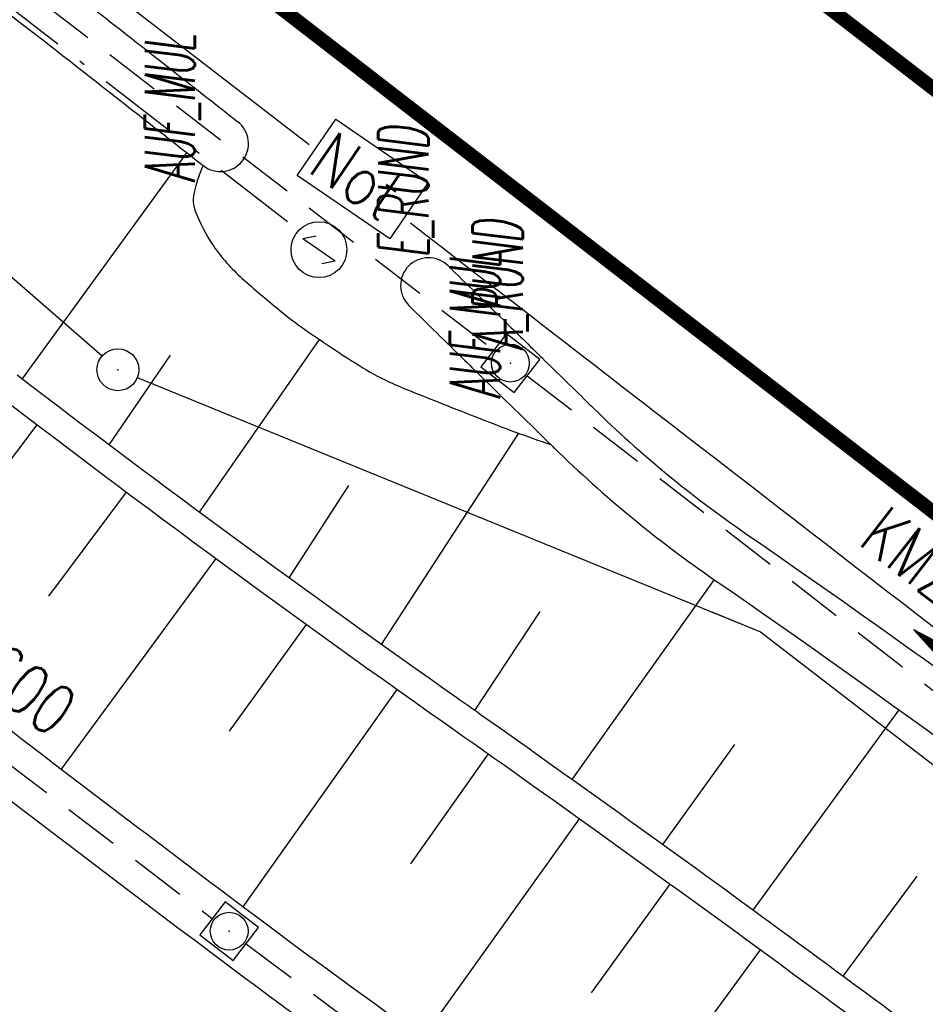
# Model space of a CAD drawing. Extents: x 448150 to 449332, y 437108 to 438384.
# Tile 96 of 172: x 448939 to 448972, y 437492 to 437527. Entities that reach past the tile are written whole.
import ezdxf
from ezdxf.enums import TextEntityAlignment as Align

# ---------------------------------------------------------------- set-up
doc = ezdxf.new("R2010")
doc.units = 0
doc.header["$LTSCALE"] = 2
doc.header["$MEASUREMENT"] = 0
for name, pattern in [('AUSGEZOGEN', [0]), ('BAB-FM2', [2.6, 1.5, -0.5, 0.1, -0.5]), ('GESTRICH-X2', [1.5, 1, -0.5])]:
    doc.linetypes.add(name, pattern=pattern)
doc.layers.get('0').update_dxf_attribs({"linetype": 'AUSGEZOGEN'})
for name, color, linetype in [('212-GRENZL-BAB', 7, 'AUSGEZOGEN'), ('212-GRENZP-BAB', 7, 'AUSGEZOGEN'), ('213-GRENZL-BAB', 7, 'AUSGEZOGEN'), ('ANMERKUNG', 7, 'CONTINUOUS'), ('BAB_FM', 5, 'BAB-FM2'), ('BOESCHG', 250, 'AUSGEZOGEN'), ('FBRTOP', 250, 'AUSGEZOGEN'), ('KANAL', 7, 'GESTRICH-X2'), ('MULDE', 250, 'AUSGEZOGEN'), ('NS', 5, 'AUSGEZOGEN'), ('PFEIL', 7, 'CONTINUOUS'), ('SCHLITZRINNE', 200, 'AUSGEZOGEN'), ('SCHSYMBOL', 200, 'AUSGEZOGEN'), ('TEXTO', 4, 'CONTINUOUS')]:
    doc.layers.add(name, color=color, linetype=linetype)
doc.styles.add('ROMANS', font='romans.shx', dxfattribs={"width": 0.8})

# ---------------------------------------------------------------- blocks, each defined once
blk = doc.blocks.new('NOTRUFS')
for p, q in [((-0.7, 0), (-0.357, 0.35)), ((-0.7, 0), (0.7, 0)), ((0.357, -0.35), (0.7, 0))]:
    blk.add_line(p, q)
blk.add_lwpolyline([(-2.143, 4.194), (1.876, 4.194), (1.876, 1.75), (-2.143, 1.75)], close=True)
blk.add_circle((0, 0), 1)
at = {"style": 'ROMANS', "width": 0.8}
blk.add_text('Not', height=1.8, dxfattribs=at).set_placement((-1.982, 2.071))
blk = doc.blocks.new('20')
blk.add_lwpolyline([(-0.754, -0.751), (0.754, -0.751), (0.754, 0.75), (-0.754, 0.75)], close=True)
blk.add_circle((0, 0), 0.676)
blk.add_point((0, 0))
blk = doc.blocks.new('GST')
at = {"color": 0}
blk.add_circle((0, 0), 0.75, dxfattribs=at)
blk.add_point((0, 0), dxfattribs=at)
blk = doc.blocks.new('PFEIL2')
at = {"color": 0}
for p, q in [((0.88, 0.002), (-2.401, -0.012)), ((0.881, -0.271), (0.879, 0.276)), ((0.879, 0.276), (2.429, 0.009)), ((0.911, 0.27), (0.879, 0.265)), ((0.965, 0.261), (0.879, 0.246)), ((1.019, 0.252), (0.879, 0.228)), ((1.073, 0.242), (0.879, 0.209)), ((1.127, 0.233), (0.879, 0.191)), ((1.181, 0.224), (0.879, 0.172)), ((1.235, 0.214), (0.879, 0.154)), ((1.289, 0.205), (0.879, 0.135)), ((1.343, 0.196), (0.879, 0.117)), ((1.397, 0.187), (0.879, 0.098)), ((1.451, 0.177), (0.879, 0.08)), ((1.505, 0.168), (0.879, 0.061)), ((1.559, 0.159), (0.88, 0.043)), ((1.613, 0.149), (0.88, 0.024)), ((1.668, 0.14), (0.88, 0.006)), ((1.722, 0.131), (0.88, -0.013)), ((1.776, 0.121), (0.88, -0.031)), ((1.83, 0.112), (0.88, -0.05)), ((1.884, 0.103), (0.88, -0.068)), ((1.938, 0.094), (0.88, -0.087)), ((1.992, 0.084), (0.88, -0.105)), ((2.046, 0.075), (0.88, -0.124)), ((2.1, 0.066), (0.88, -0.142)), ((2.154, 0.056), (0.88, -0.161)), ((2.208, 0.047), (0.88, -0.179)), ((2.262, 0.038), (0.881, -0.198)), ((2.316, 0.029), (0.881, -0.216)), ((2.37, 0.019), (0.881, -0.235)), ((2.424, 0.01), (0.881, -0.253)), ((2.429, 0.009), (0.881, -0.271))]:
    blk.add_line(p, q, dxfattribs=at)

msp = doc.modelspace()

# ---------------------------------------------------------------- hatches: boundary and pattern name
at = {"layer": 'SCHLITZRINNE'}
h = msp.add_hatch(dxfattribs=at)
h.set_pattern_fill('_USER', color=256, scale=1.5, angle=45, style=0, pattern_type=0)
h.set_pattern_definition([(0.19809, (448696.2442, 437758.0261), (-0.005186, 1.499991), [])])
edge = h.paths.add_edge_path()
edge.add_arc((450103.943, 439168.643), 1992.851, 225.253931, 225.326505)
edge.add_arc((450104.379, 439169.084), 1993.471, 225.326505, 225.685513)
edge.add_arc((450114.112, 439179.052), 2007.404, 225.685514, 226.043274)
edge.add_arc((450116.374, 439181.397), 2010.661, 226.043274, 226.400342)
edge.add_arc((450108.345, 439172.967), 1999.019, 226.400342, 226.758448)
edge.add_arc((450107.359, 439171.918), 1997.58, 226.758448, 227.116898)
edge.add_arc((450114.22, 439179.306), 2007.663, 227.116898, 227.474446)
edge.add_arc((450112.044, 439176.933), 2004.443, 227.474446, 227.83238)
edge.add_arc((450107.824, 439172.273), 1998.156, 227.83238, 228.190877)
edge.add_arc((450107.663, 439172.094), 1997.915, 228.190877, 228.549748)
edge.add_arc((450107.034, 439171.381), 1996.965, 228.549748, 228.908704)
edge.add_arc((450111.572, 439176.585), 2003.869, 228.908704, 229.265964)
edge.add_arc((450119.093, 439185.318), 2015.394, 229.265964, 229.6222)
edge.add_arc((450115.134, 439180.663), 2009.284, 229.6222, 229.979919)
edge.add_arc((450101.808, 439164.793), 1988.56, 229.979919, 230.339497)
edge.add_arc((450135.905, 439205.921), 2041.985, 230.339497, 230.699144)
edge.add_arc((450015.788, 439059.171), 1852.343, 230.699144, 231.076753)
edge.add_arc((450440.038, 439584.513), 2527.6, 231.076753, 231.41321)
edge.add_arc((449605.176, 438538.206), 1189.037, 231.413211, 231.903765)
edge.add_arc((451876.599, 441435.451), 4870.53, 231.903765, 232.054115)
edge.add_arc((449764.385, 438726.671), 1435.572, 232.054115, 232.331051)
edge.add_arc((663048.573, 714993.472), 350453.466, 232.33105148, 232.33182369)
edge.add_arc((452105.708, 441751.773), 5260.885, 232.331837, 232.33814)
edge.add_arc((1083717.784, 1260087.558), 1038995.508, 232.338139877, 232.338829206)
edge.add_arc((362297.748, 325361.769), 141749.668, 52.33595822, 52.34101086, ccw=False)
edge.add_arc((130991.073, 25697.409), 520301.522, 52.33458173, 52.33595822, ccw=False)
edge.add_arc((597397.743, 629905.021), 242982.187, 232.33379622, 232.33674373)
edge.add_arc((1091510.304, 1270060.009), 1051651.236, 232.336743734, 232.337424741)
edge.add_arc((63904.407, -61307.138), 630166.935, 52.33651599, 52.337652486, ccw=False)
edge.add_line((448950.678, 437541.271), (448965.933, 437529.496))
edge.add_arc((450103.943, 439168.643), 1993.351, 225.253931, 225.326505)
edge.add_arc((450104.379, 439169.084), 1993.971, 225.326505, 225.633952)
h = msp.add_hatch(dxfattribs=at)
h.set_pattern_fill('_USER', color=256, scale=1.5, angle=45, style=0, pattern_type=0)
h.set_pattern_definition([(1.0848, (448717.7677, 437736.8698), (-0.0283982, 1.4997312), [])])
edge = h.paths.add_edge_path()
edge.add_arc((450104.379, 439169.084), 1993.971, 225.677136, 225.685513)
edge.add_arc((450114.112, 439179.052), 2007.904, 225.685514, 226.043274)
edge.add_arc((450116.374, 439181.397), 2011.161, 226.043274, 226.348764)
edge.add_arc((450103.943, 439168.643), 1992.851, 225.253931, 225.326505)
edge.add_arc((450104.379, 439169.084), 1993.471, 225.326505, 225.685513)
edge.add_arc((450114.112, 439179.052), 2007.404, 225.685514, 226.043274)
edge.add_arc((450116.374, 439181.397), 2010.661, 226.043274, 226.400342)
edge.add_arc((450108.345, 439172.967), 1999.019, 226.400342, 226.758448)
edge.add_arc((450107.359, 439171.918), 1997.58, 226.758448, 227.116898)
edge.add_arc((450114.22, 439179.306), 2007.663, 227.116898, 227.474446)
edge.add_arc((450112.044, 439176.933), 2004.443, 227.474446, 227.83238)
edge.add_arc((450107.824, 439172.273), 1998.156, 227.83238, 228.190877)
edge.add_arc((450107.663, 439172.094), 1997.915, 228.190877, 228.549748)
edge.add_arc((450107.034, 439171.381), 1996.965, 228.549748, 228.908704)
edge.add_arc((450111.572, 439176.585), 2003.869, 228.908704, 229.265964)
edge.add_arc((450119.093, 439185.318), 2015.394, 229.265964, 229.6222)
edge.add_arc((450115.134, 439180.663), 2009.284, 229.6222, 229.979919)
edge.add_arc((450101.808, 439164.793), 1988.56, 229.979919, 230.339497)
edge.add_arc((450135.905, 439205.921), 2041.985, 230.339497, 230.699144)
edge.add_arc((450015.788, 439059.171), 1852.343, 230.699144, 231.076753)
edge.add_arc((450440.038, 439584.513), 2527.6, 231.076753, 231.41321)
edge.add_arc((449605.176, 438538.206), 1189.037, 231.413211, 231.903765)
edge.add_arc((451876.599, 441435.451), 4870.53, 231.903765, 232.054115)
edge.add_arc((449764.385, 438726.671), 1435.572, 232.054115, 232.331051)
edge.add_arc((663048.573, 714993.472), 350453.466, 232.33105148, 232.33182369)
edge.add_arc((452105.708, 441751.773), 5260.885, 232.331837, 232.33814)
edge.add_arc((1083717.784, 1260087.558), 1038995.508, 232.338139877, 232.338829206)
edge.add_arc((362297.748, 325361.769), 141749.668, 52.33595822, 52.34101086, ccw=False)
edge.add_arc((130991.073, 25697.409), 520301.522, 52.33458173, 52.33595822, ccw=False)
edge.add_arc((597397.743, 629905.021), 242982.187, 232.33379622, 232.33674373)
edge.add_arc((1091510.304, 1270060.009), 1051651.236, 232.336743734, 232.337424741)
edge.add_arc((63904.407, -61307.138), 630166.935, 52.33651599, 52.337652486, ccw=False)
edge.add_line((448950.678, 437541.271), (448965.933, 437529.496))
h = msp.add_hatch(dxfattribs=at)
h.set_pattern_fill('_USER', color=256, scale=1.5, angle=45, style=0, pattern_type=0)
h.set_pattern_definition([(1.92282, (448737.9663, 437717.5835), (-0.05033, 1.4991554), [])])
edge = h.paths.add_edge_path()
edge.add_arc((450116.374, 439181.397), 2011.161, 226.391578, 226.400342)
edge.add_arc((450108.345, 439172.967), 1999.519, 226.400342, 226.758448)
edge.add_arc((450107.359, 439171.918), 1998.08, 226.758448, 227.116898)
edge.add_arc((450114.22, 439179.306), 2008.163, 227.116898, 227.474446)
edge.add_arc((450112.044, 439176.933), 2004.943, 227.474446, 227.83238)
edge.add_arc((450107.824, 439172.273), 1998.656, 227.83238, 228.068653)
edge.add_arc((450103.943, 439168.643), 1992.851, 225.253931, 225.326505)
edge.add_arc((450104.379, 439169.084), 1993.471, 225.326505, 225.685513)
edge.add_arc((450114.112, 439179.052), 2007.404, 225.685514, 226.043274)
edge.add_arc((450116.374, 439181.397), 2010.661, 226.043274, 226.400342)
edge.add_arc((450108.345, 439172.967), 1999.019, 226.400342, 226.758448)
edge.add_arc((450107.359, 439171.918), 1997.58, 226.758448, 227.116898)
edge.add_arc((450114.22, 439179.306), 2007.663, 227.116898, 227.474446)
edge.add_arc((450112.044, 439176.933), 2004.443, 227.474446, 227.83238)
edge.add_arc((450107.824, 439172.273), 1998.156, 227.83238, 228.190877)
edge.add_arc((450107.663, 439172.094), 1997.915, 228.190877, 228.549748)
edge.add_arc((450107.034, 439171.381), 1996.965, 228.549748, 228.908704)
edge.add_arc((450111.572, 439176.585), 2003.869, 228.908704, 229.265964)
edge.add_arc((450119.093, 439185.318), 2015.394, 229.265964, 229.6222)
edge.add_arc((450115.134, 439180.663), 2009.284, 229.6222, 229.979919)
edge.add_arc((450101.808, 439164.793), 1988.56, 229.979919, 230.339497)
edge.add_arc((450135.905, 439205.921), 2041.985, 230.339497, 230.699144)
edge.add_arc((450015.788, 439059.171), 1852.343, 230.699144, 231.076753)
edge.add_arc((450440.038, 439584.513), 2527.6, 231.076753, 231.41321)
edge.add_arc((449605.176, 438538.206), 1189.037, 231.413211, 231.903765)
edge.add_arc((451876.599, 441435.451), 4870.53, 231.903765, 232.054115)
edge.add_arc((449764.385, 438726.671), 1435.572, 232.054115, 232.331051)
edge.add_arc((663048.573, 714993.472), 350453.466, 232.33105148, 232.33182369)
edge.add_arc((452105.708, 441751.773), 5260.885, 232.331837, 232.33814)
edge.add_arc((1083717.784, 1260087.558), 1038995.508, 232.338139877, 232.338829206)
edge.add_arc((362297.748, 325361.769), 141749.668, 52.33595822, 52.34101086, ccw=False)
edge.add_arc((130991.073, 25697.409), 520301.522, 52.33458173, 52.33595822, ccw=False)
edge.add_arc((597397.743, 629905.021), 242982.187, 232.33379622, 232.33674373)
edge.add_arc((1091510.304, 1270060.009), 1051651.236, 232.336743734, 232.337424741)
edge.add_arc((63904.407, -61307.138), 630166.935, 52.33651599, 52.337652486, ccw=False)
edge.add_line((448950.678, 437541.271), (448965.933, 437529.496))
h = msp.add_hatch(dxfattribs=at)
h.set_pattern_fill('_USER', color=256, scale=1.5, angle=45, style=0, pattern_type=0)
h.set_pattern_definition([(5.43336, (448830.8072, 437635.437), (-0.142032, 1.4932605), [])])
edge = h.paths.add_edge_path()
edge.add_arc((450115.134, 439180.663), 2009.784, 229.703318, 229.979919)
edge.add_arc((450101.808, 439164.793), 1989.06, 229.979919, 230.339497)
edge.add_arc((450135.905, 439205.921), 2042.485, 230.339497, 230.699144)
edge.add_arc((450015.788, 439059.171), 1852.843, 230.699144, 231.076753)
edge.add_arc((450440.038, 439584.513), 2528.1, 231.076753, 231.211068)
edge.add_arc((450103.943, 439168.643), 1992.851, 225.253931, 225.326505)
edge.add_arc((450104.379, 439169.084), 1993.471, 225.326505, 225.685513)
edge.add_arc((450114.112, 439179.052), 2007.404, 225.685514, 226.043274)
edge.add_arc((450116.374, 439181.397), 2010.661, 226.043274, 226.400342)
edge.add_arc((450108.345, 439172.967), 1999.019, 226.400342, 226.758448)
edge.add_arc((450107.359, 439171.918), 1997.58, 226.758448, 227.116898)
edge.add_arc((450114.22, 439179.306), 2007.663, 227.116898, 227.474446)
edge.add_arc((450112.044, 439176.933), 2004.443, 227.474446, 227.83238)
edge.add_arc((450107.824, 439172.273), 1998.156, 227.83238, 228.190877)
edge.add_arc((450107.663, 439172.094), 1997.915, 228.190877, 228.549748)
edge.add_arc((450107.034, 439171.381), 1996.965, 228.549748, 228.908704)
edge.add_arc((450111.572, 439176.585), 2003.869, 228.908704, 229.265964)
edge.add_arc((450119.093, 439185.318), 2015.394, 229.265964, 229.6222)
edge.add_arc((450115.134, 439180.663), 2009.284, 229.6222, 229.979919)
edge.add_arc((450101.808, 439164.793), 1988.56, 229.979919, 230.339497)
edge.add_arc((450135.905, 439205.921), 2041.985, 230.339497, 230.699144)
edge.add_arc((450015.788, 439059.171), 1852.343, 230.699144, 231.076753)
edge.add_arc((450440.038, 439584.513), 2527.6, 231.076753, 231.41321)
edge.add_arc((449605.176, 438538.206), 1189.037, 231.413211, 231.903765)
edge.add_arc((451876.599, 441435.451), 4870.53, 231.903765, 232.054115)
edge.add_arc((449764.385, 438726.671), 1435.572, 232.054115, 232.331051)
edge.add_arc((663048.573, 714993.472), 350453.466, 232.33105148, 232.33182369)
edge.add_arc((452105.708, 441751.773), 5260.885, 232.331837, 232.33814)
edge.add_arc((1083717.784, 1260087.558), 1038995.508, 232.338139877, 232.338829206)
edge.add_arc((362297.748, 325361.769), 141749.668, 52.33595822, 52.34101086, ccw=False)
edge.add_arc((130991.073, 25697.409), 520301.522, 52.33458173, 52.33595822, ccw=False)
edge.add_arc((597397.743, 629905.021), 242982.187, 232.33379622, 232.33674373)
edge.add_arc((1091510.304, 1270060.009), 1051651.236, 232.336743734, 232.337424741)
edge.add_arc((63904.407, -61307.138), 630166.935, 52.33651599, 52.337652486, ccw=False)
edge.add_line((448950.678, 437541.271), (448965.933, 437529.496))

# ---------------------------------------------------------------- linework, layer by layer
at = {"layer": '212-GRENZL-BAB', "flags": 128}
for points in [[(448876.366, 437572.558), (448942.394, 437515.113)], [(448943.655, 437514.337), (448965.981, 437505.24)], [(448965.981, 437505.24), (448976.089, 437497.461)]]:
    msp.add_lwpolyline(points, dxfattribs=at)
at = {"layer": '213-GRENZL-BAB', "flags": 128}
for points in [[(448964.229, 437505.953), (448965.981, 437505.239)], [(448965.981, 437505.239), (448976.09, 437497.46)]]:
    msp.add_lwpolyline(points, dxfattribs=at)
at = {"layer": 'BAB_FM'}
msp.add_lwpolyline([(448894.875, 437614.855), (448912.253, 437601.365), (448886.711, 437568.46), (448911.783, 437548.574), (448930.201, 437534.475), (448949.433, 437519.616)], dxfattribs=at)
at = {"layer": 'BOESCHG'}
for p, q in [((448939.537, 437514.284), (448945.429, 437522.386)), ((448945.882, 437509.517), (448950.182, 437515.701)), ((448942.643, 437511.93), (448944.84, 437515.145)), ((448934.472, 437505.274), (448940.073, 437512.646)), ((448952.403, 437504.784), (448957.318, 437512.345)), ((448949.09, 437507.168), (448951.233, 437510.48)), ((448940.488, 437506.518), (448943.267, 437510.239)), ((448940.944, 437500.319), (448946.482, 437507.859)), ((448964.314, 437507.109), (448959.215, 437499.959)), ((448955.739, 437502.424), (448958.082, 437505.966)), ((448946.953, 437501.679), (448949.715, 437505.504)), ((448947.448, 437495.4), (448952.967, 437503.175)), ((448970.934, 437502.451), (448965.704, 437495.28)), ((448965.05, 437501.212), (448962.466, 437497.628)), ((448953.456, 437496.938), (448956.235, 437500.868)), ((448953.881, 437490.701), (448959.495, 437498.55)), ((448971.57, 437496.494), (448968.929, 437492.914)), ((448959.929, 437492.324), (448962.742, 437496.214)), ((448960.354, 437486.171), (448965.977, 437493.862))]:
    msp.add_line(p, q, dxfattribs=at)
for points in [[(448657.591, 437756.917, 0.008458), (448664.232, 437750.016, 0.00049), (448693.034, 437721.138, 0.007612), (448694.919, 437719.307, 0.002399), (448714.785, 437700.782, 0.002578), (448733.441, 437683.729, 0.000138), (448754.925, 437664.304, 0.000228), (448767.89, 437652.599, 0.000375), (448780.321, 437641.403, 0.0006), (448788.097, 437634.427, 0.00703), (448798.608, 437625.283, 0.003976), (448817.543, 437609.529, 0.000999), (448831.725, 437597.967, 0.001507), (448841.164, 437590.349, 0.000922), (448857.646, 437577.18, 0.001762), (448866.31, 437570.334, 0.001658), (448875.332, 437563.303, -0.000796), (448894.162, 437548.683, -0.002725), (448918.842, 437529.241, 0.003736), (448936.874, 437515.095, 0.011168), (448954.691, 437501.956, -0.009019), (448976.82, 437485.783, -0.000877)], [(448955.953, 437502.274, 0.000347), (448955.103, 437502.872, -0.010074), (448939.348, 437514.429, -0.003437)], [(449154.897, 437352.613, 0.001072), (449139.433, 437364.685, 0.002565), (449132.929, 437369.686, 0.000039), (449101.949, 437393.253, 0.001905), (449101.315, 437393.732, 0.000752), (449089.533, 437402.525, 0.000489), (449071.382, 437416.001, 0.001588), (449050.312, 437431.509, -0.002579), (449037.354, 437441.086, -0.001306), (449030.744, 437446.052, -0.00039), (449008.649, 437462.766, -0.001186), (448994.808, 437473.305, 0.000936), (448977.276, 437486.669, 0.008823), (448955.953, 437502.274, -0.010074)]]:
    msp.add_lwpolyline(points, format="xyb", dxfattribs=at)
at = {"layer": 'BOESCHG', "flags": 128}
msp.add_lwpolyline([(448946.018, 437521.924, 0.068112), (448945.676, 437520.894, 0.133461), (448945.721, 437520.335, 0.064944), (448946.38, 437519.056, 0.059686), (448947.417, 437517.885, 0.010024), (448948.731, 437516.763, 0.01743), (448949.521, 437516.16, 0.01568), (448951.737, 437514.69, 0.034474), (448952.808, 437514.125, 0.009287), (448953.557, 437513.81, 0.002266), (448956.654, 437512.592, 0.006068), (448957.203, 437512.386, 0.002649), (448958.469, 437511.938)], format="xyb", dxfattribs=at)
at = {"layer": 'FBRTOP'}
for points in [[(448902.917, 437602.137, 0.000003), (448912.812, 437594.5, -0.000022), (448922.707, 437586.863, -0.000006), (448932.602, 437579.224, 0.000013), (448942.498, 437571.586, 0.000003), (448952.392, 437563.949, -0.000005), (448962.287, 437556.312, -0.000002), (448991.973, 437533.398, 0.000001), (449021.658, 437510.484, 0), (449059.524, 437481.257, 0), (449100.819, 437449.382, 0.000002), (449140.4, 437418.831, -0.000003), (449179.981, 437388.28, -0.000002), (449197.089, 437375.075, 0.000004)], [(448854.075, 437596.848, 0.002141), (448862.115, 437590.489, 0.000656), (448872.248, 437582.566, 0.001208), (448877.762, 437578.288, 0.000003), (448881.526, 437575.382, 0.000028), (448881.988, 437575.026, 0.000003), (448891.884, 437567.387, -0.000022), (448901.78, 437559.749, -0.000006), (448911.675, 437552.112, 0.000013), (448921.57, 437544.474, 0.000003), (448931.465, 437536.836, -0.000005), (448941.36, 437529.199, 0), (448949.808, 437522.678, 0.000001)], [(448898.757, 437605.348, 0.000003), (448902.464, 437602.487, 0.000028)], [(448953.441, 437519.874, -0.000001), (448971.045, 437506.285, 0.000001), (449000.731, 437483.372, 0), (449038.595, 437454.145, 0), (449079.892, 437422.27, 0.000002), (449119.473, 437391.719, -0.000003), (449159.054, 437361.168, -0.000001), (449170.118, 437352.627, 0.000004)]]:
    msp.add_lwpolyline(points, format="xyb", dxfattribs=at)
at = {"layer": 'FBRTOP', "const_width": 0.5}
for points in [[(448889.562, 437593.497, 0.000003), (448893.294, 437590.616, 0.000028), (448893.751, 437590.263, 0.000003), (448903.647, 437582.626, -0.000022), (448913.542, 437574.988, -0.000006), (448923.437, 437567.35, 0.000013), (448933.332, 437559.712, 0.000003), (448943.227, 437552.075, -0.000005), (448953.122, 437544.437, -0.000002), (448982.808, 437521.524, 0.000001), (449012.493, 437498.61, 0), (449050.358, 437469.383, 0), (449091.654, 437437.508, 0.000002), (449131.235, 437406.957, -0.000003), (449170.816, 437376.406, -0.000001), (449185.277, 437365.244, 0.000004)], [(448901.097, 437599.778, 0.000003), (448910.992, 437592.141, -0.000022), (448920.886, 437584.504, -0.000006), (448930.781, 437576.866, 0.000013), (448940.677, 437569.227, 0.000003), (448950.572, 437561.59, -0.000005), (448960.466, 437553.953, -0.000002), (448990.152, 437531.039)], [(449098.999, 437447.023, 0.000002), (449138.58, 437416.472, -0.000003), (449178.161, 437385.922, -0.000002), (449194.742, 437373.122, 0.000004)], [(448896.936, 437602.99, 0.000003), (448900.643, 437600.128, 0.000028)], [(448965.933, 437529.496, -0.000001), (448980.363, 437518.357, 0.000001), (449010.049, 437495.444, 0.000001), (449047.914, 437466.217, 0.000001), (449089.21, 437434.342, 0.000002), (449128.791, 437403.791, -0.000003), (449168.372, 437373.24, -0.000001), (449182.127, 437362.622, 0.000004)]]:
    msp.add_lwpolyline(points, format="xyb", dxfattribs=at)
msp.add_lwpolyline([(448682.025, 437755.333), (448694.401, 437742.943), (448712.414, 437725.356), (448730.645, 437707.995), (448749.092, 437690.863), (448767.751, 437673.964), (448786.62, 437657.299), (448805.696, 437640.871), (448824.976, 437624.682), (448844.457, 437608.736), (448864.127, 437593.041), (448879.754, 437580.856), (448883.974, 437577.598), (448903.766, 437562.322), (448923.555, 437547.047), (448943.346, 437531.771), (449002.717, 437485.944), (449081.878, 437424.842), (449161.04, 437363.74), (449172.678, 437354.757)], dxfattribs=at)
at = {"layer": 'KANAL'}
for p, q in [((448904.625, 437555.156), (448956.438, 437515.313)), ((448957.625, 437514.406), (448982.656, 437495)), ((448926.875, 437509.781), (448946.344, 437494.969)), ((448947.563, 437494.063), (448991.063, 437461.656))]:
    msp.add_line(p, q, dxfattribs=at)
at = {"layer": 'MULDE'}
for points in [[(448672.838, 437756.082, 0.000024), (448673.008, 437755.91, 0.001482), (448686.066, 437742.74, 0.0017), (448697.523, 437731.33, 0.003882), (448708.022, 437721.105, 0.001965), (448728.988, 437701.16, 0.004095), (448749.403, 437682.203, 0.003922), (448771.033, 437662.756, 0.004986), (448789.954, 437646.345, 0.0039), (448814.503, 437625.804, 0.003789), (448859.514, 437589.305, 0.003934), (448903.405, 437554.824, 0.000682), (448918.392, 437543.272, -0.000468), (448940.219, 437526.463, -0.001742), (448940.981, 437525.871, -0.000265), (448946.018, 437521.924, -0.000265)], [(448675.871, 437755.855, 0.001318), (448687.482, 437744.152, 0.0017), (448698.929, 437732.752, 0.003882), (448709.406, 437722.549, 0.001965), (448730.36, 437702.614, 0.004095), (448750.752, 437683.68, 0.003922), (448772.359, 437664.254, 0.004986), (448791.249, 437647.869, 0.0039), (448815.775, 437627.348, 0.003789), (448860.762, 437590.868, 0.003934), (448904.629, 437556.406, 0.000682), (448919.611, 437544.858, -0.000468), (448941.441, 437528.047, -0.001742), (448942.214, 437527.446, -0.000265), (448947.252, 437523.498, -0.000265)], [(449107.415, 437376.841, 0.000009), (449131.747, 437358.942, 0.00096)], [(449106.23, 437375.23, 0.000009), (449130.561, 437357.33, 0.000999)], [(448804.637, 437599.674, 0.002391), (448816.484, 437590.171, 0.002495), (448831.462, 437578.396, 0.002539), (448846.294, 437566.975, 0.00328), (448858.333, 437557.925, 0.005443), (448865.694, 437552.591, 0.008368), (448872.738, 437547.777, -0.007409), (448880.648, 437542.394, -0.002844), (448895.263, 437532.003, -0.003794), (448906.109, 437524.072, -0.000861), (448915.042, 437517.412, -0.000721), (448925.687, 437509.423, -0.002426), (448936.791, 437500.98, 0.002825), (448946.346, 437493.726, 0.009606), (448955.793, 437486.918, -0.007793), (448967.405, 437478.614, -0.002941), (448978.794, 437470.094, -0.002496)], [(448817.728, 437591.737, 0.002495), (448832.69, 437579.974, 0.002539), (448847.506, 437568.565, 0.00328), (448859.525, 437559.532, 0.005443), (448866.85, 437554.223, 0.008368), (448873.839, 437549.447, -0.007409), (448881.798, 437544.03, -0.002844), (448896.431, 437533.626, -0.003794), (448907.301, 437525.678, -0.000861), (448916.24, 437519.013, -0.000721), (448926.889, 437511.021, -0.002426), (448938.009, 437502.566, 0.002825), (448947.546, 437495.326, 0.009606), (448956.931, 437488.563, -0.007793), (448968.593, 437480.222, -0.002941), (448980.001, 437471.688, -0.002496)], [(448963.233, 437560.413, -0.001875), (448969.522, 437555.709, -0.004319), (448972.272, 437553.599, -0.000177), (448982.104, 437545.912, 0.000957), (448983.921, 437544.496, 0.000452), (448986.347, 437542.617, -0.000037), (449015.922, 437519.742, -0.000819), (449032.82, 437506.626, -0.000483), (449061.417, 437484.31, -0.000483)]]:
    msp.add_lwpolyline(points, format="xyb", dxfattribs=at)
at = {"layer": 'MULDE', "flags": 128}
for points in [[(448954.785, 437518.341, 0.000109), (448956.779, 437516.388, 0.000157), (448958.163, 437515.034, 0.000011), (448959.867, 437513.368, 0.000143), (448959.999, 437513.239, 0.042526), (448965.438, 437508.764, -0.013468), (448983.849, 437495.327, -0.000028), (449008.283, 437476.463, 0.000072), (449017.854, 437469.075, 0.000017), (449056.003, 437439.638, -0.000067), (449065.798, 437432.079, -0.000102), (449082.4, 437419.256, -0.000074), (449105.415, 437401.469, -0.000078), (449116.883, 437392.6, 0.000032), (449144.822, 437370.989, 0.000108), (449145.231, 437370.673, 0.000004), (449155.605, 437362.656, 0.005451), (449157.368, 437361.325, 0.002045), (449162.157, 437357.818, 0.002045)], [(448953.385, 437516.913, 0.000109), (448955.38, 437514.959, 0.000157), (448956.765, 437513.604, 0.000011), (448958.469, 437511.938, 0.000143), (448958.601, 437511.809, 0.042526), (448964.303, 437507.117, -0.013468), (448982.627, 437493.743, -0.000028), (449007.06, 437474.88, 0.000072), (449016.632, 437467.491, 0.000017), (449054.781, 437438.055, -0.000067), (449064.576, 437430.495, -0.000102), (449081.178, 437417.674, -0.000074), (449104.191, 437399.887, -0.000078), (449115.659, 437391.018, 0.000032), (449143.598, 437369.407, 0.000108), (449144.008, 437369.09, 0.000004), (449154.383, 437361.074, 0.005451), (449156.18, 437359.716, 0.002045), (449160.983, 437356.2, 0.002045)]]:
    msp.add_lwpolyline(points, format="xyb", dxfattribs=at)
at = {"layer": 'MULDE'}
for centre, start, end in [((448946.635, 437522.711), 231.8865, 51.8865), ((448954.085, 437517.627), 45.5833, 225.5833)]:
    msp.add_arc(centre, 1, start, end, dxfattribs=at)
at = {"layer": 'SCHLITZRINNE'}
msp.add_lwpolyline([(448881.628, 437594.59, 0.001208), (448887.11, 437590.337, 0.000003), (448890.849, 437587.45, 0.000028), (448891.307, 437587.097, 0.000003), (448901.202, 437579.459, -0.000022), (448911.098, 437571.822, -0.000006), (448920.993, 437564.184, 0.000013), (448930.888, 437556.546, 0.000003), (448940.783, 437548.908, -0.000005), (448950.678, 437541.271, -0.000001), (448965.933, 437529.496, 0.000001)], format="xyb", dxfattribs=at)

# ---------------------------------------------------------------- block references
at = {"layer": '212-GRENZP-BAB', "rotation": 309.7713901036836}
msp.add_blockref('GST', (448942.96, 437514.62), dxfattribs=at)
at = {"layer": 'NS', "rotation": 325.6308748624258}
msp.add_blockref('NOTRUFS', (448950.162, 437518.917), dxfattribs=at)
at = {"layer": 'PFEIL', "rotation": 142.223599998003}
msp.add_blockref('PFEIL2', (448973.386, 437503.836), dxfattribs=at)
at = {"layer": 'SCHSYMBOL', "rotation": 322.3365}
for p in [(448957.018, 437514.856), (448946.946, 437494.526)]:
    msp.add_blockref('20', p, dxfattribs=at)

# ---------------------------------------------------------------- texts
at = {"layer": 'ANMERKUNG', "style": 'ROMANS', "oblique": 7, "width": 0.5}
for s, p in [('AUF_MUL', (448945.721, 437521.335)), ('E_RUND', (448954.085, 437518.627)), ('A_RUND', (448957.464, 437515.319)), ('AUF_MUL', (448956.654, 437513.592))]:
    msp.add_text(s, height=1.8, rotation=90, dxfattribs=at).set_placement(p)
at = {"layer": 'TEXTO', "style": 'ROMANS', "width": 0.75}
for s, rotation, p in [('KMZR DN 250', 322.2236, (448974.474, 437504.494)), ('BR DN 600', 322.7723, (448936.476, 437504.509))]:
    msp.add_text(s, height=1.8, rotation=rotation, dxfattribs=at).set_placement(p, align=Align.CENTER)

doc.saveas('drawing.dxf')
